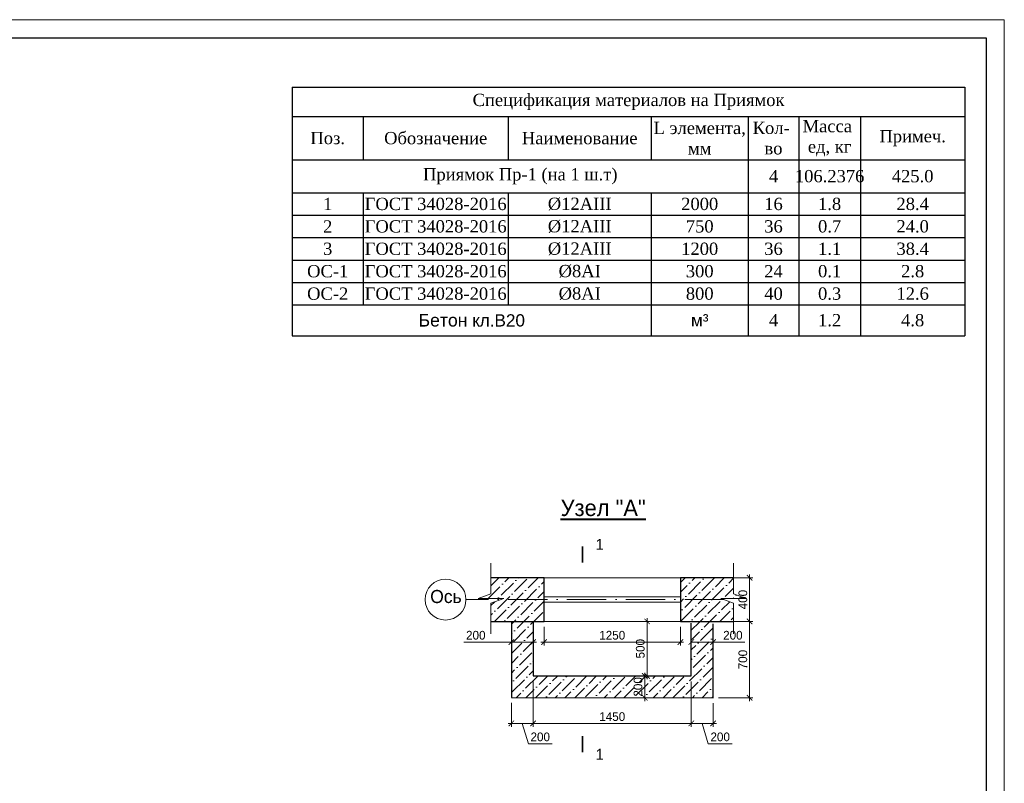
# Model space of a CAD drawing. Header units: millimetres. Extents: x -33345 to 4712671, y -3392 to 121473.
# Tile 254 of 256: x 1310705 to 1337792, y 65501 to 86501. Entities that reach past the tile are written whole.
import ezdxf

# ---------------------------------------------------------------- set-up
doc = ezdxf.new("R2010")
doc.units = ezdxf.units.MM
doc.linetypes.add('ACAD_ISO10W100', pattern=[18, 12, -3, 0, -3])
for name, color, linetype, lineweight in [('.', 7, 'Continuous', 15), ('ACO-текст', 7, 'Continuous', 20), ('doors', 250, 'Continuous', 5)]:
    doc.layers.add(name, color=color, linetype=linetype, lineweight=lineweight)
doc.styles.add('GOST-2.304_Type-B_italic', font='GOST Common Italic.ttf')
doc.styles.get("Standard").update_dxf_attribs({"font": 'arial.ttf'})
doc.styles.add('Times New Roman', font='times.ttf')
doc.styles.add('X-U-RW-01$0$StyleROMANS', font='GOTHIC.TTF')
doc.dimstyles.new('A_100', dxfattribs={"dimtxt": 100, "dimasz": 50, "dimexe": 30, "dimexo": 50, "dimgap": 20, "dimtad": 1, "dimdec": 0, "dimtxsty": 'GOST-2.304_Type-B_italic', "dimblk": 'ARCHTICK', "dimcen": 0, "dimdle": 30, "dimclrd": 256, "dimclre": 256, "dimadec": 0, "dimazin": 0, "dimtfac": 1, "dimtdec": 0, "dimtmove": 0, "dimatfit": 3, "dimfxl": 1, "dimlwd": -1, "dimlwe": -1, "dimarcsym": 1})

# ---------------------------------------------------------------- blocks, each defined once
blk = doc.blocks.new('_ArchTick')
at = {"color": 0, "linetype": 'ByBlock', "const_width": 0.15}
blk.add_lwpolyline([(-0.5, -0.5), (0.5, 0.5)], dxfattribs=at)
blk = doc.blocks.new('*D201')
at = {"transparency": 16777216}
for p, q in [((-43446489.4, 22642090.1), (-43446074.6, 22642090.1)), ((-43446104.6, 22641360.4), (-43446104.6, 22642120.1)), ((-43446389.7, 22641390.4), (-43446074.6, 22641390.4))]:
    blk.add_line(p, q, dxfattribs=at)
at = {"layer": 'Defpoints', "color": 0, "lineweight": 0, "transparency": 16777216}
for p in [(-43446539.4, 22642090.1), (-43446104.6, 22642090.1), (-43446439.7, 22641390.4)]:
    blk.add_point(p, dxfattribs=at)
at = {"transparency": 16777216, "xscale": 50, "yscale": 50, "zscale": 50}
for p, rotation in [((-43446104.6, 22642090.1), 90), ((-43446104.6, 22641390.4), 270)]:
    blk.add_blockref('_ArchTick', p, dxfattribs=dict(at, rotation=rotation))
at = {"color": 0, "transparency": 16777216, "insert": (-43446166.6, 22641740.3), "char_height": 80, "attachment_point": 5, "rotation": 90, "style": 'X-U-RW-01$0$StyleROMANS'}
blk.add_mtext('700', dxfattribs=at)
blk = doc.blocks.new('*D202')
at = {"transparency": 16777216}
for p, q in [((-43448089.6, 22641540.1), (-43448089.6, 22641125.2)), ((-43446639.6, 22641540.1), (-43446639.6, 22641125.2)), ((-43446609.6, 22641155.2), (-43448119.6, 22641155.2))]:
    blk.add_line(p, q, dxfattribs=at)
at = {"layer": 'Defpoints', "color": 0, "lineweight": 0, "transparency": 16777216}
for p in [(-43448089.6, 22641590.1), (-43446639.6, 22641590.1), (-43448089.6, 22641155.2)]:
    blk.add_point(p, dxfattribs=at)
at = {"transparency": 16777216, "xscale": 50, "yscale": 50, "zscale": 50, "rotation": 180}
blk.add_blockref('_ArchTick', (-43448089.6, 22641155.2), dxfattribs=at)
at = {"transparency": 16777216, "xscale": 50, "yscale": 50, "zscale": 50}
blk.add_blockref('_ArchTick', (-43446639.6, 22641155.2), dxfattribs=at)
at = {"color": 0, "transparency": 16777216, "insert": (-43447364.6, 22641217.2), "char_height": 80, "attachment_point": 5, "style": 'X-U-RW-01$0$StyleROMANS'}
blk.add_mtext('1450', dxfattribs=at)
blk = doc.blocks.new('*D203')
at = {"transparency": 16777216}
for p, q in [((-43446639.6, 22641919.6), (-43446639.6, 22641870.8)), ((-43446639.6, 22641900.8), (-43446409.7, 22641900.8)), ((-43446439.7, 22641919.6), (-43446439.7, 22641870.8)), ((-43446439.7, 22641900.8), (-43446149.2, 22641900.8))]:
    blk.add_line(p, q, dxfattribs=at)
at = {"layer": 'Defpoints', "color": 0, "lineweight": 0, "transparency": 16777216}
for p in [(-43446639.6, 22641969.6), (-43446639.6, 22641900.8), (-43446439.7, 22641969.6)]:
    blk.add_point(p, dxfattribs=at)
at = {"transparency": 16777216, "xscale": 50, "yscale": 50, "zscale": 50, "rotation": 180}
blk.add_blockref('_ArchTick', (-43446639.6, 22641900.8), dxfattribs=at)
at = {"transparency": 16777216, "xscale": 50, "yscale": 50, "zscale": 50}
blk.add_blockref('_ArchTick', (-43446439.7, 22641900.8), dxfattribs=at)
at = {"color": 0, "transparency": 16777216, "insert": (-43446258.3, 22641962.8), "char_height": 80, "attachment_point": 5, "style": 'X-U-RW-01$0$StyleROMANS'}
blk.add_mtext('200', dxfattribs=at)
blk = doc.blocks.new('*D204')
at = {"transparency": 16777216}
for p, q in [((-43447989.6, 22642040.1), (-43447989.6, 22641870.8)), ((-43446739.6, 22642040.1), (-43446739.6, 22641870.8)), ((-43446709.6, 22641900.8), (-43448019.6, 22641900.8))]:
    blk.add_line(p, q, dxfattribs=at)
at = {"layer": 'Defpoints', "color": 0, "lineweight": 0, "transparency": 16777216}
for p in [(-43447989.6, 22642090.1), (-43446739.6, 22642090.1), (-43447989.6, 22641900.8)]:
    blk.add_point(p, dxfattribs=at)
at = {"transparency": 16777216, "xscale": 50, "yscale": 50, "zscale": 50, "rotation": 180}
blk.add_blockref('_ArchTick', (-43447989.6, 22641900.8), dxfattribs=at)
at = {"transparency": 16777216, "xscale": 50, "yscale": 50, "zscale": 50}
blk.add_blockref('_ArchTick', (-43446739.6, 22641900.8), dxfattribs=at)
at = {"color": 0, "transparency": 16777216, "insert": (-43447364.6, 22641962.8), "char_height": 80, "attachment_point": 5, "style": 'X-U-RW-01$0$StyleROMANS'}
blk.add_mtext('1250', dxfattribs=at)
blk = doc.blocks.new('*D205')
at = {"transparency": 16777216}
for p, q in [((-43448289.6, 22641900.8), (-43448724.9, 22641900.8)), ((-43448059.6, 22641900.8), (-43448289.6, 22641900.8)), ((-43448289.6, 22641862.2), (-43448289.6, 22641870.8)), ((-43448089.6, 22641890.1), (-43448089.6, 22641870.8))]:
    blk.add_line(p, q, dxfattribs=at)
at = {"layer": 'Defpoints', "color": 0, "lineweight": 0, "transparency": 16777216}
for p in [(-43448289.6, 22641912.2), (-43448289.6, 22641900.8), (-43448089.6, 22641940.1)]:
    blk.add_point(p, dxfattribs=at)
at = {"transparency": 16777216, "xscale": 50, "yscale": 50, "zscale": 50, "rotation": 180}
blk.add_blockref('_ArchTick', (-43448289.6, 22641900.8), dxfattribs=at)
at = {"transparency": 16777216, "xscale": 50, "yscale": 50, "zscale": 50}
blk.add_blockref('_ArchTick', (-43448089.6, 22641900.8), dxfattribs=at)
at = {"color": 0, "transparency": 16777216, "insert": (-43448615.8, 22641962.8), "char_height": 80, "attachment_point": 5, "style": 'X-U-RW-01$0$StyleROMANS'}
blk.add_mtext('200', dxfattribs=at)
blk = doc.blocks.new('*D206')
at = {"transparency": 16777216}
for p, q in [((-43446889.6, 22641590.1), (-43447095.9, 22641590.1)), ((-43447065.9, 22641620.1), (-43447065.9, 22641360.1)), ((-43447004.7, 22641390.1), (-43447095.9, 22641390.1))]:
    blk.add_line(p, q, dxfattribs=at)
at = {"layer": 'Defpoints', "color": 0, "lineweight": 0, "transparency": 16777216}
for p in [(-43446839.6, 22641590.1), (-43447065.9, 22641390.1), (-43446954.7, 22641390.1)]:
    blk.add_point(p, dxfattribs=at)
at = {"transparency": 16777216, "xscale": 50, "yscale": 50, "zscale": 50}
for p, rotation in [((-43447065.9, 22641590.1), 90), ((-43447065.9, 22641390.1), 270)]:
    blk.add_blockref('_ArchTick', p, dxfattribs=dict(at, rotation=rotation))
at = {"color": 0, "transparency": 16777216, "insert": (-43447127.9, 22641490.1), "char_height": 80, "attachment_point": 5, "rotation": 90, "style": 'X-U-RW-01$0$StyleROMANS'}
blk.add_mtext('200', dxfattribs=at)
blk = doc.blocks.new('*D207')
at = {"transparency": 16777216}
for p, q in [((-43446352.4, 22642490.1), (-43446074.6, 22642490.1)), ((-43446104.6, 22642060.1), (-43446104.6, 22642520.1)), ((-43446639.6, 22642090.1), (-43446074.6, 22642090.1))]:
    blk.add_line(p, q, dxfattribs=at)
at = {"layer": 'Defpoints', "color": 0, "lineweight": 0, "transparency": 16777216}
for p in [(-43446402.4, 22642490.1), (-43446104.6, 22642490.1), (-43446689.6, 22642090.1)]:
    blk.add_point(p, dxfattribs=at)
at = {"transparency": 16777216, "xscale": 50, "yscale": 50, "zscale": 50}
for p, rotation in [((-43446104.6, 22642490.1), 90), ((-43446104.6, 22642090.1), 270)]:
    blk.add_blockref('_ArchTick', p, dxfattribs=dict(at, rotation=rotation))
at = {"color": 0, "transparency": 16777216, "insert": (-43446166.6, 22642290.1), "char_height": 80, "attachment_point": 5, "rotation": 90, "style": 'X-U-RW-01$0$StyleROMANS'}
blk.add_mtext('400', dxfattribs=at)
blk = doc.blocks.new('*D210')
at = {"transparency": 16777216}
for p, q in [((-43446963.8, 22642090.1), (-43447075, 22642090.1)), ((-43447045, 22641560.1), (-43447045, 22642120.1)), ((-43446889.6, 22641590.1), (-43447075, 22641590.1))]:
    blk.add_line(p, q, dxfattribs=at)
at = {"layer": 'Defpoints', "color": 0, "lineweight": 0, "transparency": 16777216}
for p in [(-43447045, 22642090.1), (-43446913.8, 22642090.1, -880518.6), (-43446839.6, 22641590.1, -880518.6)]:
    blk.add_point(p, dxfattribs=at)
at = {"transparency": 16777216, "xscale": 50, "yscale": 50, "zscale": 50}
for p, rotation in [((-43447045, 22642090.1), 90), ((-43447045, 22641590.1), 270)]:
    blk.add_blockref('_ArchTick', p, dxfattribs=dict(at, rotation=rotation))
at = {"color": 0, "transparency": 16777216, "insert": (-43447107, 22641840.1), "char_height": 80, "attachment_point": 5, "rotation": 90, "style": 'X-U-RW-01$0$StyleROMANS'}
blk.add_mtext('500', dxfattribs=at)
blk = doc.blocks.new('*D208')
at = {"ltscale": 10, "transparency": 16777216}
for p, q in [((-43448089.6, 22641540.1), (-43448089.6, 22641125.2)), ((-43448289.7, 22641343.1), (-43448289.7, 22641125.2)), ((-43448059.6, 22641155.2), (-43448319.7, 22641155.2)), ((-43448189.6, 22641155.2), (-43448133.8, 22640969.1)), ((-43448133.8, 22640969.1), (-43447915.5, 22640969.1))]:
    blk.add_line(p, q, dxfattribs=at)
at = {"layer": 'Defpoints', "color": 0, "lineweight": 0, "ltscale": 10, "transparency": 16777216}
for p in [(-43448089.6, 22641590.1, -880518.6), (-43448289.7, 22641393.1, -880518.6), (-43448289.7, 22641155.2)]:
    blk.add_point(p, dxfattribs=at)
at = {"ltscale": 10, "transparency": 16777216, "xscale": 50, "yscale": 50, "zscale": 50, "rotation": 180}
blk.add_blockref('_ArchTick', (-43448289.7, 22641155.2), dxfattribs=at)
at = {"ltscale": 10, "transparency": 16777216, "xscale": 50, "yscale": 50, "zscale": 50}
blk.add_blockref('_ArchTick', (-43448089.6, 22641155.2), dxfattribs=at)
at = {"color": 0, "ltscale": 10, "transparency": 16777216, "insert": (-43448024.7, 22641031.2), "char_height": 80, "attachment_point": 5, "style": 'X-U-RW-01$0$StyleROMANS'}
blk.add_mtext('200', dxfattribs=at)
blk = doc.blocks.new('*D209')
at = {"ltscale": 10, "transparency": 16777216}
for p, q in [((-43446639.6, 22641540.1), (-43446639.6, 22641125.2)), ((-43446439.7, 22641340.4), (-43446439.7, 22641125.2)), ((-43446669.6, 22641155.2), (-43446409.7, 22641155.2)), ((-43446539.6, 22641155.2), (-43446483.8, 22640969.1)), ((-43446483.8, 22640969.1), (-43446265.6, 22640969.1))]:
    blk.add_line(p, q, dxfattribs=at)
at = {"layer": 'Defpoints', "color": 0, "lineweight": 0, "ltscale": 10, "transparency": 16777216}
for p in [(-43446639.6, 22641590.1, -880518.6), (-43446439.7, 22641390.4, -880518.6), (-43446439.7, 22641155.2)]:
    blk.add_point(p, dxfattribs=at)
at = {"ltscale": 10, "transparency": 16777216, "xscale": 50, "yscale": 50, "zscale": 50, "rotation": 180}
blk.add_blockref('_ArchTick', (-43446639.6, 22641155.2), dxfattribs=at)
at = {"ltscale": 10, "transparency": 16777216, "xscale": 50, "yscale": 50, "zscale": 50}
blk.add_blockref('_ArchTick', (-43446439.7, 22641155.2), dxfattribs=at)
at = {"color": 0, "ltscale": 10, "transparency": 16777216, "insert": (-43446374.7, 22641031.2), "char_height": 80, "attachment_point": 5, "style": 'X-U-RW-01$0$StyleROMANS'}
blk.add_mtext('200', dxfattribs=at)
blk = doc.blocks.new('MEDGRTR')
at = {"layer": 'doors', "ltscale": 10}
blk.add_lwpolyline([(-43930322, 22939645), (-43989722, 22939645), (-43989722, 22981645), (-43930322, 22981645)], close=True, dxfattribs=at)
at = {"layer": 'doors', "lineweight": 30, "ltscale": 10}
blk.add_lwpolyline([(-43930822, 22940145), (-43987722, 22940145), (-43987722, 22981145), (-43930822, 22981145)], close=True, dxfattribs=at)
blk = doc.blocks.new('*T1700')
at = {"color": 0, "linetype": 'ByBlock', "lineweight": -2, "transparency": 16777216}
for p, q in [((0, 0), (18500, 0)), ((0, 0), (0, -6833)), ((18500, 0), (18500, -6833)), ((0, -809), (18500, -809)), ((1946, -809), (1946, -1994)), ((5942, -809), (5942, -1994)), ((9871, -809), (9871, -1994)), ((12542, -809), (12542, -6833)), ((13933, -809), (13933, -6833)), ((15629, -809), (15629, -6833)), ((0, -1994), (18500, -1994)), ((0, -2903), (18500, -2903)), ((1946, -2903), (1946, -5987)), ((5942, -2903), (5942, -5987)), ((9871, -2903), (9871, -6833)), ((0, -3520), (18500, -3520)), ((0, -4137), (18500, -4137)), ((0, -4754), (18500, -4754)), ((0, -5371), (18500, -5371)), ((0, -5987), (18500, -5987)), ((0, -6833), (18500, -6833))]:
    blk.add_line(p, q, dxfattribs=at)
at = {"color": 0, "lineweight": 25, "transparency": 16777216, "char_height": 337.5, "attachment_point": 5, "style": 'Times New Roman'}
for s, insert, width in [('Спецификация материалов на Приямок', (9250, -404), 18496.62), ('L элемента, мм', (11207, -1401), 2667.75), ('Кол-  во', (13237, -1401), 1386.94), ('Масса   ед, кг', (14781, -1401), 1693.19), ('Поз.', (973, -1401), 1942.24), ('Обозначение', (3944, -1401), 3992.78), ('Наименование', (7906, -1401), 3926.03), ('Примеч.', (17065, -1401), 2867.45), ('{\\C230;Приямок Пр-1 (на 1 ш.т)}', (6271, -2449), 12538.92), ('{\\C230;4}', (13237, -2449), 1386.94), ('{\\C230;106.2376}', (14781, -2449), 1693.19), ('{\\C230;425.0}', (17065, -2449), 2867.45), ('{\\C5;1}', (973, -3212), 1942.24), ('{\\C5;ГОСТ 34028-2016}', (3944, -3212), 3992.78), ('{\\C5;%%C12АIII}', (7906, -3212), 3926.03), ('{\\C5;2000}', (11207, -3212), 2667.75), ('{\\C5;16}', (13237, -3212), 1386.94), ('{\\C5;1.8}', (14781, -3212), 1693.19), ('{\\C5;28.4}', (17065, -3212), 2867.45), ('{\\C5;2}', (973, -3829), 1942.24), ('{\\C5;ГОСТ 34028-2016}', (3944, -3829), 3992.78), ('{\\C5;%%C12АIII}', (7906, -3829), 3926.03), ('{\\C5;750}', (11207, -3829), 2667.75), ('{\\C5;36}', (13237, -3829), 1386.94), ('{\\C5;0.7}', (14781, -3829), 1693.19), ('{\\C5;24.0}', (17065, -3829), 2867.45), ('{\\C5;3}', (973, -4445), 1942.24), ('{\\C5;ГОСТ 34028-2016}', (3944, -4445), 3992.78), ('{\\C5;%%C12АIII}', (7906, -4445), 3926.03), ('{\\C5;1200}', (11207, -4445), 2667.75), ('{\\C5;36}', (13237, -4445), 1386.94), ('{\\C5;1.1}', (14781, -4445), 1693.19), ('{\\C5;38.4}', (17065, -4445), 2867.45), ('{\\C5;ОС-1}', (973, -5062), 1942.24), ('{\\C5;ГОСТ 34028-2016}', (3944, -5062), 3992.78), ('{\\C5;%%C8АI}', (7906, -5062), 3926.03), ('{\\C5;300}', (11207, -5062), 2667.75), ('{\\C5;24}', (13237, -5062), 1386.94), ('{\\C5;0.1}', (14781, -5062), 1693.19), ('{\\C5;2.8}', (17065, -5062), 2867.45), ('{\\C5;ОС-2}', (973, -5679), 1942.24), ('{\\C5;ГОСТ 34028-2016}', (3944, -5679), 3992.78), ('{\\C5;%%C8АI}', (7906, -5679), 3926.03), ('{\\C5;800}', (11207, -5679), 2667.75), ('{\\C5;40}', (13237, -5679), 1386.94), ('{\\C5;0.3}', (14781, -5679), 1693.19), ('{\\C5;12.6}', (17065, -5679), 2867.45), ('{\\H0.99999x;\\C5;4}', (13237, -6410), 1386.94), ('{\\H0.99999x;\\C5;1.2}', (14781, -6410), 1693.19), ('{\\H0.99999x;\\C5;4.8}', (17065, -6410), 2867.45)]:
    blk.add_mtext(s, dxfattribs=dict(at, insert=insert, width=width))
at = {"color": 0, "lineweight": 25, "transparency": 16777216, "char_height": 337.5, "attachment_point": 5}
for s, insert, width in [('{\\H0.99999x;\\C5;м³}', (11207, -6410), 2667.75), ('{\\H1.027x;\\C5;Бетон\\H0.9737x; кл.В20  }', (4936, -6410), 9867.8)]:
    blk.add_mtext(s, dxfattribs=dict(at, insert=insert, width=width))
blk = doc.blocks.new('re6o')
at = {"layer": '.'}
h = blk.add_hatch(dxfattribs=at)
h.set_pattern_fill('ANSI36', color=256, scale=20)
h.set_pattern_definition([(45, (-43877280.44, 25488016.76), (33.6759605, 123.4785217), [158.75, -31.75, 0, -31.75])])
h.paths.add_polyline_path([(-43447989.6, 22642290.1), (-43447989.6, 22642490.1), (-43448476.7, 22642490.1), (-43448476.7, 22642343), (-43448594.1, 22642301), (-43448587.1, 22642301), (-43448359.4, 22642301), (-43448389.6, 22642290.1)])
edge = h.paths.add_edge_path()
edge.add_line((-43448476.7, 22642258.9), (-43448476.7, 22642090.1))
edge.add_line((-43448468.8, 22642090.1), (-43447989.6, 22642090.1))
edge.add_line((-43447989.6, 22642090.1), (-43447989.6, 22642290.1))
edge.add_line((-43447989.6, 22642290.1), (-43448389.6, 22642290.1))
edge.add_line((-43448389.6, 22642290.1), (-43448473.6, 22642260))
h.paths.add_polyline_path([(-43446369.7, 22642301), (-43446252.4, 22642301), (-43446135, 22642301), (-43446252.4, 22642343), (-43446252.4, 22642490.1), (-43446739.6, 22642490.1), (-43446739.6, 22642290.1), (-43446339.5, 22642290.1)])
h.paths.add_polyline_path([(-43446252.4, 22642090.1), (-43446252.4, 22642258.9), (-43446339.5, 22642290.1), (-43446739.6, 22642290.1), (-43446739.6, 22642090.1)])
edge = h.paths.add_edge_path()
edge.add_line((-43448281.4, 22641393.1), (-43446439.5, 22641389))
edge.add_line((-43446439.5, 22641389), (-43446440, 22642086))
edge.add_line((-43446440, 22642086), (-43446639.6, 22642081.9))
edge.add_line((-43446639.6, 22642081.9), (-43446639.6, 22641581.9))
edge.add_line((-43446639.6, 22641581.9), (-43448089.6, 22641590.1))
edge.add_line((-43448089.6, 22641590.1), (-43448089.6, 22642090.1))
edge.add_line((-43448089.6, 22642090.1), (-43448439.8, 22642090.1))
edge.add_line((-43448289.8, 22642090.1), (-43448289.3, 22641393.1))
at = {"color": 1, "linetype": 'ACAD_ISO10W100', "lineweight": 5, "ltscale": 30}
blk.add_line((-43446339.5, 22642290.1, -880518.6), (-43448705.9, 22642290.1, -880518.6), dxfattribs=at)
at = {"elevation": -880518.6}
for points in [[(-43447638.6, 22642628.6, 15, 15, 0), (-43447638.6, 22642778.6, 15, 15, 0), (-43447638.6, 22642728.6, 0, 37.5, 0), (-43447538.6, 22642728.6, 0, 0, 0), (-43447388.6, 22642728.6, 0, 0, 0)], [(-43447638.6, 22641038.8, 15, 15, 0), (-43447638.6, 22640888.8, 15, 15, 0), (-43447638.6, 22640938.8, 0, 37.5, 0), (-43447538.6, 22640938.8, 0, 0, 0), (-43447388.6, 22640938.8, 0, 0, 0)]]:
    blk.add_lwpolyline(points, format="xyseb", dxfattribs=at)
for points in [[(-43448476.7, 22642624.4), (-43448476.7, 22642343), (-43448594.1, 22642301), (-43448476.7, 22642301), (-43448359.4, 22642301), (-43448476.7, 22642258.9), (-43448476.7, 22641977.6)], [(-43446252.4, 22642624.4), (-43446252.4, 22642343), (-43446135, 22642301), (-43446252.4, 22642301), (-43446369.7, 22642301), (-43446252.4, 22642258.9), (-43446252.4, 22641977.6)]]:
    blk.add_lwpolyline(points, dxfattribs=at)
at = {"lineweight": 30, "ltscale": 20, "elevation": -880518.6}
for points in [[(-43448476.7, 22642090.1), (-43447989.6, 22642090.1), (-43447989.6, 22642490.1), (-43448476.7, 22642490.1)], [(-43446252.4, 22642490.1), (-43446739.6, 22642490.1), (-43446739.6, 22642090.1), (-43446252.4, 22642090.1)], [(-43448289.6, 22642090.1), (-43448289.6, 22641393.1), (-43446439.7, 22641389), (-43446439.7, 22642067.7)], [(-43448089.6, 22642090.1), (-43448089.6, 22641590.1), (-43446639.6, 22641590.1), (-43446639.6, 22642073.7)]]:
    blk.add_lwpolyline(points, dxfattribs=at)
at = {"ltscale": 20, "elevation": -880518.6}
blk.add_lwpolyline([(-43446739.6, 22642490.1), (-43447989.6, 22642490.1), (-43447989.6, 22642090.1), (-43446739.6, 22642090.1)], close=True, dxfattribs=at)
at = {"color": 154, "ltscale": 20, "elevation": -880518.6}
blk.add_lwpolyline([(-43446739.6, 22642315.1), (-43447989.6, 22642315.1), (-43447989.6, 22642265.1), (-43446739.6, 22642265.1)], close=True, dxfattribs=at)
blk.add_circle((-43448893.4, 22642290.1, -880518.6), 187.5)
at = {"lineweight": 40, "ltscale": 20, "insert": (-43447447.6, 22643130.1, -880518.6), "char_height": 150, "width": 1306.666, "attachment_point": 5, "style": 'X-U-RW-01$0$StyleROMANS'}
blk.add_mtext('{\\LУзел "А"}', dxfattribs=at)
at = {"ltscale": 20, "insert": (-43448889.4, 22642317.8), "char_height": 120, "width": 619.716, "attachment_point": 5, "style": 'X-U-RW-01$0$StyleROMANS'}
blk.add_mtext('Oсь', dxfattribs=at)
at = {"layer": 'ACO-текст', "char_height": 100, "width": 52.5, "attachment_point": 5, "line_spacing_factor": 0.9, "style": 'X-U-RW-01$0$StyleROMANS'}
for insert in [(-43447479.2, 22642796.6, -880518.6), (-43447479.2, 22640872.3, -880518.6)]:
    blk.add_mtext('\\pxt22;{\\C0;1}', dxfattribs=dict(at, insert=insert))
for base, p1, p2, picture, middle in [((-43446104.6, 22642490.1, -880518.6), (-43446689.6, 22642090.1, -880518.6), (-43446402.4, 22642490.1, -880518.6), '*D207', (-43446166.6, 22642290.1, -880518.6)), ((-43447045, 22642090.1), (-43446839.6, 22641590.1, -880518.6), (-43446913.8, 22642090.1, -880518.6), '*D210', (-43447107, 22641840.1)), ((-43446104.6, 22642090.1, -880518.6), (-43446439.7, 22641390.4, -880518.6), (-43446539.4, 22642090.1, -880518.6), '*D201', (-43446166.6, 22641740.3, -880518.6))]:
    dim = blk.add_linear_dim(base=base, p1=p1, p2=p2, angle=90, dimstyle='A_100', override={"dimtxt": 80, "dimtxsty": 'X-U-RW-01$0$StyleROMANS'})
    dim.commit()
    dim.dimension.update_dxf_attribs({"geometry": picture, "text_midpoint": middle})
for base, p1, p2, picture, middle in [((-43447989.6, 22641900.8, -880518.6), (-43446739.6, 22642090.1, -880518.6), (-43447989.6, 22642090.1, -880518.6), '*D204', (-43447364.6, 22641962.8, -880518.6)), ((-43448089.6, 22641155.2, -880518.6), (-43446639.6, 22641590.1, -880518.6), (-43448089.6, 22641590.1, -880518.6), '*D202', (-43447364.6, 22641217.2, -880518.6))]:
    dim = blk.add_linear_dim(base=base, p1=p1, p2=p2, dimstyle='A_100', override={"dimtxt": 80, "dimtxsty": 'X-U-RW-01$0$StyleROMANS'})
    dim.commit()
    dim.dimension.update_dxf_attribs({"geometry": picture, "text_midpoint": middle})
for base, p1, p2, picture, middle in [((-43448289.6, 22641900.8, -880518.6), (-43448089.6, 22641940.1, -880518.6), (-43448289.6, 22641912.2, -880518.6), '*D205', (-43448615.8, 22641900.8, -880518.6)), ((-43446639.6, 22641900.8, -880518.6), (-43446439.7, 22641969.6, -880518.6), (-43446639.6, 22641969.6, -880518.6), '*D203', (-43446258.3, 22641900.8, -880518.6))]:
    dim = blk.add_linear_dim(base=base, p1=p1, p2=p2, dimstyle='A_100', override={"dimtxt": 80, "dimtxsty": 'X-U-RW-01$0$StyleROMANS'})
    dim.commit()
    dim.dimension.update_dxf_attribs({"geometry": picture, "text_midpoint": middle, "dimtype": 128})
at = {"ltscale": 10}
for base, p1, p2, picture, middle in [((-43448289.7, 22641155.2), (-43448089.6, 22641590.1, -880518.6), (-43448289.7, 22641393.1, -880518.6), '*D208', (-43448113.8, 22641031.2)), ((-43446439.7, 22641155.2), (-43446639.6, 22641590.1, -880518.6), (-43446439.7, 22641390.4, -880518.6), '*D209', (-43446463.8, 22641031.2))]:
    dim = blk.add_linear_dim(base=base, p1=p1, p2=p2, dimstyle='A_100', override={"dimtxt": 80, "dimtxsty": 'X-U-RW-01$0$StyleROMANS', "dimtmove": 1}, dxfattribs=at)
    dim.commit()
    dim.dimension.update_dxf_attribs({"geometry": picture, "text_midpoint": middle})
dim = blk.add_linear_dim(base=(-43447065.9, 22641390.1, -880518.6), p1=(-43446839.6, 22641590.1, -880518.6), p2=(-43446954.7, 22641390.1, -880518.6), angle=90, dimstyle='A_100', override={"dimtxt": 80, "dimtxsty": 'X-U-RW-01$0$StyleROMANS'})
dim.commit()
dim.dimension.update_dxf_attribs({"geometry": '*D206', "text_midpoint": (-43447065.9, 22641490.1, -880518.6), "dimtype": 128})

msp = doc.modelspace()

# ---------------------------------------------------------------- block references
at = {"layer": '.', "xscale": 3, "yscale": 3, "zscale": 3}
msp.add_blockref('re6o', (131669099.608, -67856317.128, 2641555.8), dxfattribs=at)
msp.add_blockref('*T1700', (1318205.321, 84644.443))
at = {"layer": 'doors'}
msp.add_blockref('MEDGRTR', (45268114.129, -22895143.968), dxfattribs=at)

doc.saveas('drawing.dxf')
